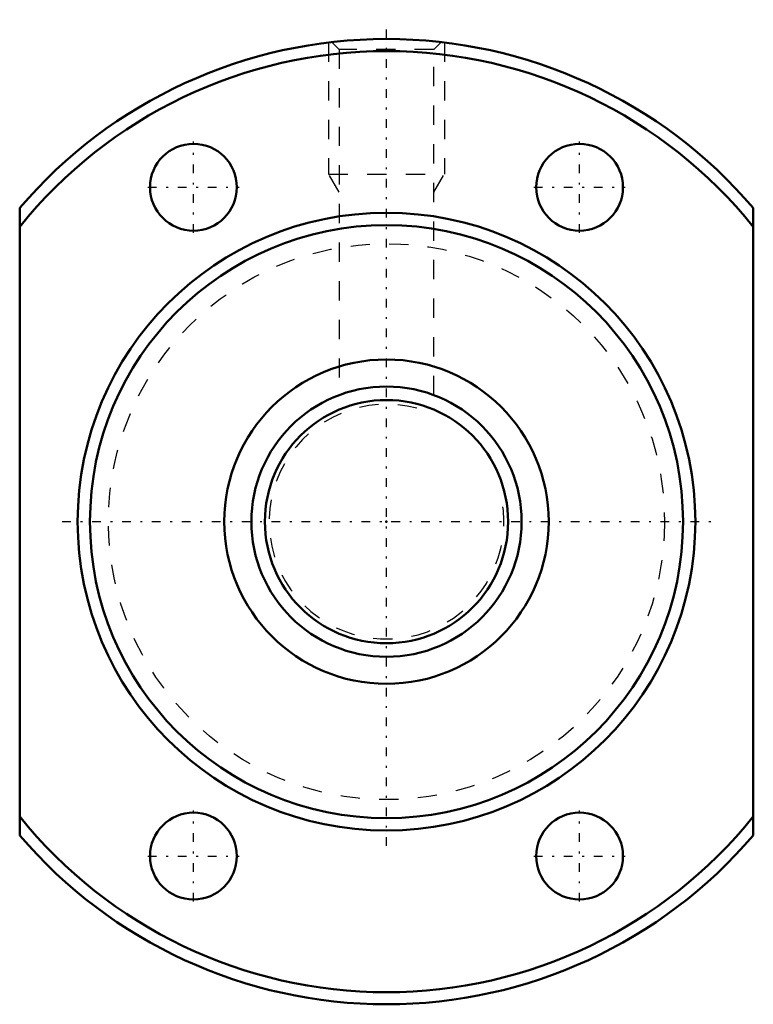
# Model space of a CAD drawing. Header units: millimetres. Extents: x -19 to 19, y -25 to 26.
import ezdxf

# ---------------------------------------------------------------- set-up
doc = ezdxf.new("R2010")
doc.units = ezdxf.units.MM
doc.linetypes.add('Center', pattern=[1.5, 0.45, -0.5, 0.05, -0.5])
doc.linetypes.add('Dashed', pattern=[2, 1, -1])
for name, color, linetype, lineweight in [('2d ConnectionPoints', 7, 'Continuous', 50), ('AM_0', 7, 'Continuous', 50), ('AM_5', 3, 'Continuous', 25), ('AM_7', 7, 'Center', 25), ('AM_9', 6, 'Dashed', 25)]:
    doc.layers.add(name, color=color, linetype=linetype, lineweight=lineweight)

# ---------------------------------------------------------------- blocks, each defined once
blk = doc.blocks.new('1_BTK_1405V_2_6ZZ_Nut_0_in_BTK1405V_2_6ZZ_60LC7T_000_2')
at = {"layer": 'AM_0'}
for p, q in [((-19, -16.248), (-19, 16.248)), ((19, 16.248), (19, -16.248))]:
    blk.add_line(p, q, dxfattribs=at)
for centre, radius in [((-10, 17.321), 2.25), ((10, 17.321), 2.25), ((0, 0), 16), ((0, 0), 15.36), ((0, 0), 8.4), ((-10, -17.321), 2.25), ((10, -17.321), 2.25)]:
    blk.add_circle(centre, radius, dxfattribs=at)
for radius, start, end in [(25, 40.5358, 139.4642), (24.375, 38.7864, 141.2136), (24.375, 218.7864, 321.2136), (25, 220.5358, 319.4642)]:
    blk.add_arc((0, 0), radius, start, end, dxfattribs=at)
at = {"layer": 'AM_5', "linetype": 'Dashed'}
for p, q in [((-3, 24.819), (-3, 18)), ((3, 24.819), (3, 18)), ((-2.458, 17.062), (-3, 18)), ((-3, 18), (3, 18)), ((2.458, 17.062), (3, 18))]:
    blk.add_line(p, q, dxfattribs=at)
at = {"layer": 'AM_7'}
for p, q in [((0, -16.8), (0, 26)), ((-10, 14.958), (-10, 19.683)), ((10, 14.958), (10, 19.683)), ((-12.363, 17.321), (-7.638, 17.321)), ((7.637, 17.321), (12.362, 17.321)), ((-16.8, 0), (16.8, 0)), ((-10, -19.683), (-10, -14.958)), ((10, -19.683), (10, -14.958)), ((-12.363, -17.321), (-7.638, -17.321)), ((7.637, -17.321), (12.362, -17.321))]:
    blk.add_line(p, q, dxfattribs=at)
at = {"layer": 'AM_9'}
for p, q in [((-2.834, 24.834), (-2.458, 24.459)), ((2.458, 24.459), (2.834, 24.834)), ((-2.458, 24.459), (-2.458, 6.554)), ((2.458, 24.459), (-2.458, 24.459)), ((2.458, 6.554), (2.458, 24.459))]:
    blk.add_line(p, q, dxfattribs=at)
blk.add_circle((0, 0), 14.4, dxfattribs=at)
blk = doc.blocks.new('2_BTK_1405V_2_600_Shaft_0_in_BTK1405V_2_6ZZ_60LC7T_000_2')
at = {"layer": 'AM_0'}
for radius in [7, 6.3]:
    blk.add_circle((0, 0), radius, dxfattribs=at)
at = {"layer": 'AM_5', "linetype": 'Dashed'}
blk.add_arc((0, 0), 6.08, 75, 15, dxfattribs=at)

msp = doc.modelspace()

# ---------------------------------------------------------------- linework, layer by layer
at = {"layer": '2d ConnectionPoints'}
msp.add_point((0, 0), dxfattribs=at)
msp.add_point((0, 0), dxfattribs=at)
msp.add_point((0, 0), dxfattribs=at)

# ---------------------------------------------------------------- block references
for name in ['1_BTK_1405V_2_6ZZ_Nut_0_in_BTK1405V_2_6ZZ_60LC7T_000_2', '2_BTK_1405V_2_600_Shaft_0_in_BTK1405V_2_6ZZ_60LC7T_000_2']:
    msp.add_blockref(name, (0, 0))

doc.saveas('drawing.dxf')
